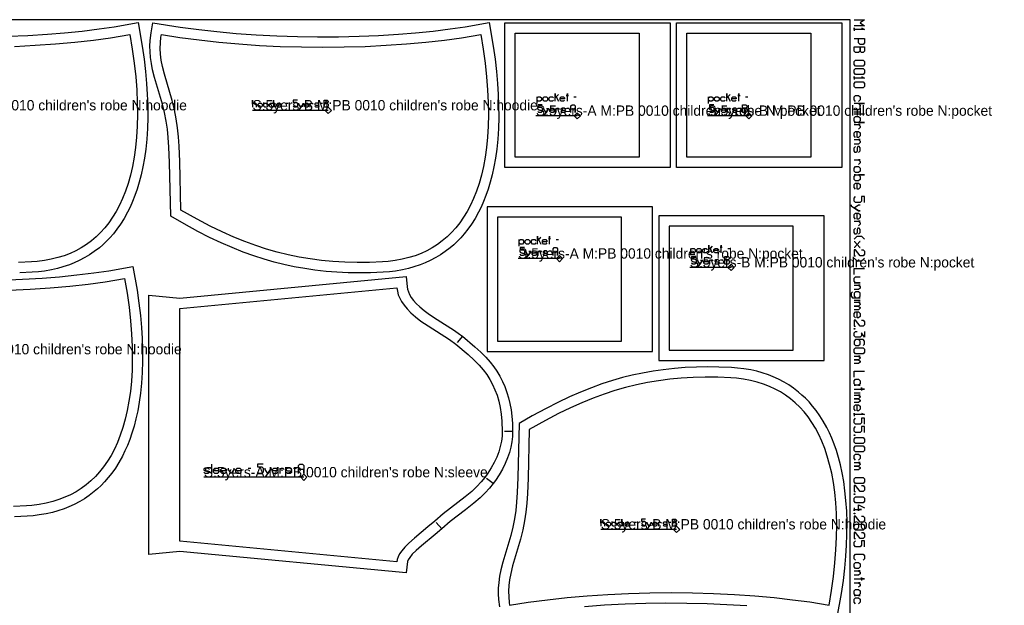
# Model space of a CAD drawing. Extents: x 0 to 2523, y 0 to 1550.
# Tile 6 of 6: x 1571 to 2523, y 983 to 1550. Entities that reach past the tile are written whole.
import ezdxf

# ---------------------------------------------------------------- set-up
doc = ezdxf.new("R2010")
doc.units = 0

msp = doc.modelspace()

# ---------------------------------------------------------------- linework, layer by layer
at = {"layer": '1'}
for p, q in [((1817.828, 1465.222), (1817.828, 1469.213)), ((1828.304, 1469.213), (1830.299, 1469.213)), ((1861.728, 1469.213), (1863.723, 1469.213)), ((2106.907, 1475.4), (2109.041, 1475.4)), ((2272.908, 1475.4), (2275.042, 1475.4)), ((2100.241, 1464.4), (2102.374, 1464.4)), ((2266.242, 1464.4), (2268.375, 1464.4)), ((2377.992, 1460.769), (2383.796, 1460.769)), ((2388.149, 1458.593), (2377.992, 1458.593)), ((2089.701, 1337.153), (2091.835, 1337.153)), ((2083.035, 1326.153), (2085.168, 1326.153)), ((2255.7, 1328.618), (2257.834, 1328.618)), ((2249.034, 1317.618), (2251.167, 1317.618)), ((2377.992, 1278.681), (2383.796, 1278.681)), ((1998.968, 1243.579), (1993.835, 1237.444)), ((2377.992, 1188.87), (2383.796, 1188.87)), ((2047.55, 1151.412), (2039.55, 1151.412)), ((1756.12, 1119.914), (1756.12, 1110.708)), ((1791.63, 1115.969), (1794.26, 1115.969)), ((1835.688, 1115.969), (1838.318, 1115.969)), ((2028.797, 1100.966), (2022.424, 1105.801)), ((1978.937, 1057.339), (1973.56, 1063.261)), ((2154.813, 1059.653), (2154.813, 1063.644)), ((2165.289, 1063.644), (2167.284, 1063.644)), ((2198.713, 1063.644), (2200.708, 1063.644))]:
    msp.add_line(p, q, dxfattribs=at)
for points in [[(14.058, 0), (2374.091, 0), (2374.091, 1550), (14.058, 1550), (14.058, 0)], [(1922.284, 1305.575), (1910.178, 1305.061), (1898.979, 1304.917), (1888.604, 1305.085), (1877.392, 1305.611), (1867.094, 1306.424), (1856.281, 1307.634), (1846.426, 1309.07), (1836.311, 1310.887), (1826.146, 1313.077), (1817.017, 1315.361), (1807.171, 1318.168), (1797.027, 1321.437), (1786.962, 1325.063), (1776.227, 1329.343), (1765.611, 1333.985), (1754.361, 1339.322), (1742.984, 1345.126), (1729.639, 1352.391), (1716.898, 1359.676), (1715.736, 1411.907), (1715.094, 1426.603), (1714.439, 1435.942), (1713.594, 1444.002), (1712.413, 1451.847), (1710.785, 1460.063), (1708.777, 1468.269), (1701.189, 1493.998), (1699.292, 1501.335), (1698.035, 1507.474), (1697.169, 1513.499), (1696.734, 1519.084), (1696.663, 1524.514), (1696.941, 1529.928), (1697.844, 1537.187), (1699.473, 1547.054), (1725.781, 1542.886), (1744.091, 1540.448), (1761.382, 1538.506), (1779.992, 1536.782), (1799.487, 1535.371), (1819.418, 1534.325), (1839.344, 1533.671), (1858.855, 1533.4), (1879.021, 1533.5), (1898.97, 1533.981), (1917.956, 1534.799), (1937.107, 1535.989), (1953.633, 1537.331), (1970.617, 1539.037), (1987.036, 1541.036), (2001.576, 1543.139), (2024.748, 1547.197), (2028.779, 1524.225), (2030.58, 1511.671), (2031.979, 1499.697), (2033.006, 1488.297), (2033.69, 1477.459), (2034.055, 1467.173), (2034.109, 1455.485), (2033.784, 1444.541), (2033.115, 1434.31), (2032.141, 1424.758), (2030.898, 1415.847), (2029.414, 1407.545), (2027.722, 1399.817), (2025.851, 1392.627), (2023.82, 1385.947), (2021.658, 1379.745), (2019.383, 1373.988), (2017.013, 1368.652), (2014.572, 1363.706), (2011.201, 1357.634), (2007.762, 1352.165), (2004.286, 1347.249), (2000.805, 1342.835), (1997.34, 1338.877), (1993.917, 1335.331), (1990.548, 1332.161), (1987.254, 1329.327), (1982.395, 1325.577), (1977.764, 1322.426), (1973.383, 1319.783), (1967.855, 1316.868), (1962.813, 1314.57), (1958.246, 1312.761), (1952.03, 1310.678), (1946.8, 1309.23), (1940.953, 1307.914), (1934.151, 1306.754), (1928.3, 1306.046), (1922.284, 1305.575)], [(2200.109, 1547), (2200.109, 1407), (2040.108, 1407), (2040.108, 1547), (2200.109, 1547)], [(2366.11, 1547), (2366.11, 1407), (2206.109, 1407), (2206.109, 1547), (2366.11, 1547)], [(2377.992, 1523.883), (2388.149, 1523.883), (2388.149, 1519.531), (2386.698, 1518.08), (2385.247, 1518.08), (2383.796, 1519.531), (2383.796, 1523.883), (2383.796, 1519.531), (2382.345, 1518.08), (2379.443, 1518.08), (2377.992, 1519.531), (2377.992, 1523.883)], [(2377.992, 1509.374), (2379.443, 1510.825), (2386.698, 1510.825), (2388.149, 1509.374), (2388.149, 1506.472), (2386.698, 1505.021), (2379.443, 1505.021), (2377.992, 1506.472), (2377.992, 1509.374)], [(2377.992, 1501.394), (2379.443, 1502.845), (2386.698, 1502.845), (2388.149, 1501.394), (2388.149, 1498.492), (2386.698, 1497.042), (2379.443, 1497.042), (2377.992, 1498.492), (2377.992, 1501.394)], [(2377.992, 1488.336), (2379.443, 1489.787), (2386.698, 1489.787), (2388.149, 1488.336), (2388.149, 1485.434), (2386.698, 1483.983), (2379.443, 1483.983), (2377.992, 1485.434), (2377.992, 1488.336)], [(1802.363, 1465.222), (1801.365, 1466.22), (1801.365, 1468.215), (1802.363, 1469.213), (1804.358, 1469.213), (1805.356, 1468.215), (1805.356, 1466.22), (1804.358, 1465.222), (1802.363, 1465.222)], [(1807.85, 1465.222), (1806.853, 1466.22), (1806.853, 1468.215), (1807.85, 1469.213), (1809.846, 1469.213), (1810.843, 1468.215), (1810.843, 1466.22), (1809.846, 1465.222), (1807.85, 1465.222)], [(1813.338, 1465.222), (1812.34, 1466.22), (1812.34, 1468.215), (1813.338, 1469.213), (1815.333, 1469.213), (1816.331, 1468.215), (1816.331, 1472.206), (1816.331, 1465.222), (1816.331, 1466.22), (1815.333, 1465.222), (1813.338, 1465.222)], [(1865.22, 1465.222), (1865.22, 1472.206), (1868.213, 1472.206), (1869.211, 1471.208), (1869.211, 1470.211), (1868.213, 1469.213), (1865.22, 1469.213), (1868.213, 1469.213), (1869.211, 1468.215), (1869.211, 1466.22), (1868.213, 1465.222), (1865.22, 1465.222)], [(2078.108, 1471.133), (2077.041, 1472.2), (2077.041, 1474.333), (2078.108, 1475.4), (2080.241, 1475.4), (2081.308, 1474.333), (2081.308, 1472.2), (2080.241, 1471.133), (2078.108, 1471.133)], [(2244.108, 1471.133), (2243.042, 1472.2), (2243.042, 1474.333), (2244.108, 1475.4), (2246.242, 1475.4), (2247.308, 1474.333), (2247.308, 1472.2), (2246.242, 1471.133), (2244.108, 1471.133)], [(2269.975, 1460.133), (2269.975, 1467.599), (2273.175, 1467.599), (2274.242, 1466.533), (2274.242, 1465.466), (2273.175, 1464.4), (2269.975, 1464.4), (2273.175, 1464.4), (2274.242, 1463.333), (2274.242, 1461.2), (2273.175, 1460.133), (2269.975, 1460.133)], [(2377.992, 1454.965), (2379.443, 1456.416), (2382.345, 1456.416), (2383.796, 1454.965), (2383.796, 1452.064), (2382.345, 1450.613), (2388.149, 1450.613), (2377.992, 1450.613), (2379.443, 1450.613), (2377.992, 1452.064), (2377.992, 1454.965)], [(2377.992, 1406.36), (2379.443, 1407.811), (2382.345, 1407.811), (2383.796, 1406.36), (2383.796, 1403.458), (2382.345, 1402.007), (2379.443, 1402.007), (2377.992, 1403.458), (2377.992, 1406.36)], [(2377.992, 1398.38), (2379.443, 1399.831), (2377.992, 1399.831), (2388.149, 1399.831), (2382.345, 1399.831), (2383.796, 1398.38), (2383.796, 1395.478), (2382.345, 1394.027), (2379.443, 1394.027), (2377.992, 1395.478), (2377.992, 1398.38)], [(2182.903, 1228.753), (2182.903, 1368.753), (2022.902, 1368.753), (2022.902, 1228.753), (2182.903, 1228.753)], [(2348.902, 1220.218), (2348.902, 1360.218), (2188.901, 1360.218), (2188.901, 1220.218), (2348.902, 1220.218)], [(2060.902, 1332.886), (2059.835, 1333.952), (2059.835, 1336.086), (2060.902, 1337.153), (2063.035, 1337.153), (2064.101, 1336.086), (2064.101, 1333.952), (2063.035, 1332.886), (2060.902, 1332.886)], [(2226.9, 1324.351), (2225.834, 1325.418), (2225.834, 1327.551), (2226.9, 1328.618), (2229.034, 1328.618), (2230.1, 1327.551), (2230.1, 1325.418), (2229.034, 1324.351), (2226.9, 1324.351)], [(2252.767, 1313.351), (2252.767, 1320.817), (2255.967, 1320.817), (2257.034, 1319.751), (2257.034, 1318.684), (2255.967, 1317.618), (2252.767, 1317.618), (2255.967, 1317.618), (2257.034, 1316.551), (2257.034, 1314.418), (2255.967, 1313.351), (2252.767, 1313.351)], [(1944.559, 1014.511), (1725.552, 1035.365), (1695.553, 1032.507), (1695.549, 1283.313), (1725.549, 1280.455), (1944.553, 1301.317), (1945.501, 1291.361), (1945.884, 1289.026), (1946.678, 1286.441), (1947.802, 1283.959), (1949.433, 1281.229), (1951.619, 1278.304), (1954.346, 1275.269), (1957.852, 1271.931), (1962.018, 1268.465), (1967.218, 1264.614), (1974.576, 1259.688), (1991.447, 1249.058), (1996.292, 1245.683), (1998.968, 1243.579), (2010.994, 1233.492), (2016.905, 1228.11), (2021.75, 1223.214), (2025.987, 1218.397), (2029.364, 1214.061), (2032.277, 1209.836), (2035.17, 1205.043), (2037.877, 1199.799), (2040.023, 1194.897), (2042.101, 1189.185), (2043.618, 1184.075), (2044.921, 1178.616), (2046.052, 1172.372), (2046.834, 1166.19), (2047.367, 1159.009), (2047.55, 1151.412), (2047.365, 1146.579), (2046.776, 1141.424), (2045.772, 1136.169), (2044.407, 1131.019), (2042.676, 1125.892), (2040.424, 1120.429), (2037.734, 1114.934), (2034.614, 1109.475), (2031.06, 1104.064), (2028.797, 1100.966), (2025.238, 1096.574), (2021.077, 1092.053), (2016.157, 1087.298), (2010.183, 1082.111), (2001.994, 1075.62), (1987.082, 1064.206), (1978.937, 1057.339), (1972.475, 1051.775), (1959.284, 1040.905), (1954.087, 1036.231), (1950.474, 1032.536), (1948.069, 1029.613), (1946.53, 1027.238), (1945.724, 1025.433), (1944.559, 1014.511)], [(2377.992, 1251.113), (2378.718, 1251.113), (2378.718, 1250.533), (2377.992, 1250.533), (2377.992, 1251.113)], [(2377.992, 1230.946), (2379.443, 1232.397), (2386.698, 1232.397), (2388.149, 1230.946), (2388.149, 1228.044), (2386.698, 1226.593), (2379.443, 1226.593), (2377.992, 1228.044), (2377.992, 1230.946)], [(2377.992, 1200.477), (2379.443, 1201.928), (2382.345, 1201.928), (2383.796, 1200.477), (2383.796, 1197.575), (2382.345, 1196.124), (2383.796, 1196.124), (2377.992, 1196.124), (2379.443, 1196.124), (2377.992, 1197.575), (2377.992, 1200.477)], [(2377.992, 1148.244), (2378.718, 1148.244), (2378.718, 1147.664), (2377.992, 1147.664), (2377.992, 1148.244)], [(2377.992, 1144.037), (2379.443, 1145.488), (2386.698, 1145.488), (2388.149, 1144.037), (2388.149, 1141.135), (2386.698, 1139.684), (2379.443, 1139.684), (2377.992, 1141.135), (2377.992, 1144.037)], [(2377.992, 1136.057), (2379.443, 1137.508), (2386.698, 1137.508), (2388.149, 1136.057), (2388.149, 1133.155), (2386.698, 1131.704), (2379.443, 1131.704), (2377.992, 1133.155), (2377.992, 1136.057)], [(2377.992, 1105.588), (2379.443, 1107.039), (2386.698, 1107.039), (2388.149, 1105.588), (2388.149, 1102.686), (2386.698, 1101.235), (2379.443, 1101.235), (2377.992, 1102.686), (2377.992, 1105.588)], [(2377.992, 1091.079), (2378.718, 1091.079), (2378.718, 1090.498), (2377.992, 1090.498), (2377.992, 1091.079)], [(2377.992, 1086.871), (2379.443, 1088.322), (2386.698, 1088.322), (2388.149, 1086.871), (2388.149, 1083.969), (2386.698, 1082.518), (2379.443, 1082.518), (2377.992, 1083.969), (2377.992, 1086.871)], [(2377.992, 1072.362), (2378.718, 1072.362), (2378.718, 1071.782), (2377.992, 1071.782), (2377.992, 1072.362)], [(2139.348, 1059.653), (2138.35, 1060.651), (2138.35, 1062.646), (2139.348, 1063.644), (2141.343, 1063.644), (2142.341, 1062.646), (2142.341, 1060.651), (2141.343, 1059.653), (2139.348, 1059.653)], [(2144.835, 1059.653), (2143.838, 1060.651), (2143.838, 1062.646), (2144.835, 1063.644), (2146.831, 1063.644), (2147.828, 1062.646), (2147.828, 1060.651), (2146.831, 1059.653), (2144.835, 1059.653)], [(2150.323, 1059.653), (2149.325, 1060.651), (2149.325, 1062.646), (2150.323, 1063.644), (2152.318, 1063.644), (2153.316, 1062.646), (2153.316, 1066.637), (2153.316, 1059.653), (2153.316, 1060.651), (2152.318, 1059.653), (2150.323, 1059.653)], [(2202.205, 1059.653), (2202.205, 1066.637), (2205.198, 1066.637), (2206.195, 1065.639), (2206.195, 1064.642), (2205.198, 1063.644), (2202.205, 1063.644), (2205.198, 1063.644), (2206.195, 1062.646), (2206.195, 1060.651), (2205.198, 1059.653), (2202.205, 1059.653)], [(2377.992, 1060.175), (2379.443, 1061.625), (2386.698, 1061.625), (2388.149, 1060.175), (2388.149, 1057.273), (2386.698, 1055.822), (2379.443, 1055.822), (2377.992, 1057.273), (2377.992, 1060.175)], [(2377.992, 1023.177), (2379.443, 1024.627), (2382.345, 1024.627), (2383.796, 1023.177), (2383.796, 1020.275), (2382.345, 1018.824), (2379.443, 1018.824), (2377.992, 1020.275), (2377.992, 1023.177)], [(2377.992, 997.06), (2379.443, 998.511), (2382.345, 998.511), (2383.796, 997.06), (2383.796, 994.158), (2382.345, 992.708), (2383.796, 992.708), (2377.992, 992.708), (2379.443, 992.708), (2377.992, 994.158), (2377.992, 997.06)]]:
    msp.add_lwpolyline(points, close=True, dxfattribs=at)
for points in [[(1559.42, 1533.981), (1578.406, 1534.799), (1597.557, 1535.989), (1614.083, 1537.331), (1631.067, 1539.037), (1647.486, 1541.036), (1662.026, 1543.139), (1685.198, 1547.197), (1689.229, 1524.225), (1691.03, 1511.671), (1692.429, 1499.697), (1693.456, 1488.297), (1694.14, 1477.459), (1694.505, 1467.173), (1694.559, 1455.485), (1694.234, 1444.541), (1693.565, 1434.31), (1692.591, 1424.758), (1691.348, 1415.847), (1689.864, 1407.545), (1688.172, 1399.817), (1686.301, 1392.627), (1684.27, 1385.947), (1682.108, 1379.745), (1679.833, 1373.988), (1677.463, 1368.652), (1675.022, 1363.706), (1671.651, 1357.634), (1668.212, 1352.165), (1664.736, 1347.249), (1661.255, 1342.835), (1657.79, 1338.877), (1654.367, 1335.331), (1650.998, 1332.161), (1647.704, 1329.327), (1642.845, 1325.577), (1638.214, 1322.426), (1633.833, 1319.783), (1628.305, 1316.868), (1623.263, 1314.57), (1618.696, 1312.761), (1612.48, 1310.678), (1607.25, 1309.23), (1601.403, 1307.914), (1594.601, 1306.754), (1588.75, 1306.046), (1582.734, 1305.575), (1582.734, 1305.575), (1570.628, 1305.061)], [(2377.992, 1549.999), (2388.149, 1550), (2383.796, 1547.098), (2388.149, 1544.196), (2377.992, 1544.196)], [(2385.247, 1542.02), (2388.149, 1540.569), (2377.992, 1540.569), (2377.992, 1542.02), (2377.992, 1539.118)], [(2377.992, 1531.863), (2388.149, 1531.863), (2388.149, 1527.51), (2386.698, 1526.06), (2383.796, 1526.06), (2382.345, 1527.51), (2382.345, 1531.863)], [(2385.247, 1494.865), (2388.149, 1493.414), (2377.992, 1493.414), (2377.992, 1494.865), (2377.992, 1491.963)], [(2088.774, 1471.133), (2088.774, 1478.599), (2088.774, 1474.333), (2091.974, 1477.533), (2089.841, 1475.4), (2091.974, 1471.133)], [(2100.508, 1471.133), (2100.508, 1478.599), (2100.508, 1476.466), (2099.441, 1476.466), (2101.574, 1476.466)], [(2254.775, 1471.133), (2254.775, 1478.599), (2254.775, 1474.333), (2257.975, 1477.533), (2255.842, 1475.4), (2257.975, 1471.133)], [(2266.509, 1471.133), (2266.509, 1478.599), (2266.509, 1476.466), (2265.442, 1476.466), (2267.575, 1476.466)], [(2379.443, 1470.925), (2377.992, 1472.376), (2377.992, 1475.278), (2379.443, 1476.729), (2382.345, 1476.729), (2383.796, 1475.278), (2383.796, 1472.376), (2382.345, 1470.925)], [(1799.868, 1465.222), (1799.868, 1468.215), (1798.871, 1469.213), (1796.875, 1469.213), (1795.877, 1468.215), (1795.877, 1472.206), (1795.877, 1465.222)], [(1823.315, 1466.22), (1822.317, 1465.222), (1820.322, 1465.222), (1819.324, 1466.22), (1819.324, 1468.215), (1820.322, 1469.213), (1822.317, 1469.213), (1823.315, 1468.215), (1823.315, 1467.217), (1819.324, 1467.217)], [(1839.279, 1472.206), (1835.288, 1472.206), (1835.288, 1470.211), (1838.281, 1470.211), (1839.279, 1469.213), (1839.279, 1466.22), (1838.281, 1465.222), (1836.285, 1465.222), (1835.288, 1466.22)], [(1840.775, 1463.227), (1841.474, 1463.227), (1844.766, 1468.215), (1844.766, 1469.213), (1844.766, 1468.215), (1842.771, 1465.222), (1840.775, 1468.215), (1840.775, 1469.213)], [(1850.254, 1466.22), (1849.256, 1465.222), (1847.26, 1465.222), (1846.263, 1466.22), (1846.263, 1468.215), (1847.26, 1469.213), (1849.256, 1469.213), (1850.254, 1468.215), (1850.254, 1467.217), (1846.263, 1467.217)], [(1851.75, 1465.222), (1851.75, 1469.213), (1851.75, 1468.215), (1852.748, 1469.213), (1853.746, 1469.213), (1854.743, 1468.215)], [(1860.231, 1468.215), (1859.233, 1469.213), (1857.238, 1469.213), (1856.24, 1468.514), (1856.24, 1467.716), (1857.238, 1467.217), (1859.233, 1467.217), (1860.231, 1466.719), (1860.231, 1465.92), (1859.233, 1465.222), (1857.238, 1465.222), (1856.24, 1466.22)], [(2071.174, 1469), (2071.174, 1475.4), (2071.174, 1474.333), (2072.241, 1475.4), (2074.374, 1475.4), (2075.441, 1474.333), (2075.441, 1472.2), (2074.374, 1471.133), (2072.241, 1471.133), (2071.174, 1472.2)], [(2076.241, 1467.599), (2071.974, 1467.599), (2071.974, 1465.466), (2075.174, 1465.466), (2076.241, 1464.4), (2076.241, 1461.2), (2075.174, 1460.133), (2073.041, 1460.133), (2071.974, 1461.2)], [(2087.174, 1472.2), (2086.108, 1471.133), (2083.974, 1471.133), (2082.907, 1472.2), (2082.907, 1474.333), (2083.974, 1475.4), (2086.108, 1475.4), (2087.174, 1474.333)], [(2097.841, 1472.2), (2096.774, 1471.133), (2094.641, 1471.133), (2093.574, 1472.2), (2093.574, 1474.333), (2094.641, 1475.4), (2096.774, 1475.4), (2097.841, 1474.333), (2097.841, 1473.266), (2093.574, 1473.266)], [(2103.974, 1460.133), (2103.974, 1466.533), (2105.041, 1467.599), (2107.174, 1467.599), (2108.241, 1466.533), (2108.241, 1460.133), (2108.241, 1463.333), (2103.974, 1463.333)], [(2237.175, 1469), (2237.175, 1475.4), (2237.175, 1474.333), (2238.242, 1475.4), (2240.375, 1475.4), (2241.442, 1474.333), (2241.442, 1472.2), (2240.375, 1471.133), (2238.242, 1471.133), (2237.175, 1472.2)], [(2242.242, 1467.599), (2237.975, 1467.599), (2237.975, 1465.466), (2241.175, 1465.466), (2242.242, 1464.4), (2242.242, 1461.2), (2241.175, 1460.133), (2239.042, 1460.133), (2237.975, 1461.2)], [(2253.175, 1472.2), (2252.108, 1471.133), (2249.975, 1471.133), (2248.908, 1472.2), (2248.908, 1474.333), (2249.975, 1475.4), (2252.108, 1475.4), (2253.175, 1474.333)], [(2263.842, 1472.2), (2262.775, 1471.133), (2260.642, 1471.133), (2259.575, 1472.2), (2259.575, 1474.333), (2260.642, 1475.4), (2262.775, 1475.4), (2263.842, 1474.333), (2263.842, 1473.266), (2259.575, 1473.266)], [(2377.992, 1462.945), (2382.345, 1462.945), (2383.796, 1464.396), (2383.796, 1467.298), (2382.345, 1468.749), (2388.149, 1468.749), (2377.992, 1468.749)], [(2077.841, 1458), (2078.588, 1458), (2082.108, 1463.333), (2082.108, 1464.4), (2082.108, 1463.333), (2079.974, 1460.133), (2077.841, 1463.333), (2077.841, 1464.4)], [(2087.974, 1461.2), (2086.908, 1460.133), (2084.774, 1460.133), (2083.708, 1461.2), (2083.708, 1463.333), (2084.774, 1464.4), (2086.908, 1464.4), (2087.974, 1463.333), (2087.974, 1462.266), (2083.708, 1462.266)], [(2089.574, 1460.133), (2089.574, 1464.4), (2089.574, 1463.333), (2090.641, 1464.4), (2091.708, 1464.4), (2092.774, 1463.333)], [(2098.641, 1463.333), (2097.574, 1464.4), (2095.441, 1464.4), (2094.374, 1463.653), (2094.374, 1462.799), (2095.441, 1462.266), (2097.574, 1462.266), (2098.641, 1461.733), (2098.641, 1460.88), (2097.574, 1460.133), (2095.441, 1460.133), (2094.374, 1461.2)], [(2243.842, 1458), (2244.588, 1458), (2248.108, 1463.333), (2248.108, 1464.4), (2248.108, 1463.333), (2245.975, 1460.133), (2243.842, 1463.333), (2243.842, 1464.4)], [(2253.975, 1461.2), (2252.908, 1460.133), (2250.775, 1460.133), (2249.708, 1461.2), (2249.708, 1463.333), (2250.775, 1464.4), (2252.908, 1464.4), (2253.975, 1463.333), (2253.975, 1462.266), (2249.708, 1462.266)], [(2255.575, 1460.133), (2255.575, 1464.4), (2255.575, 1463.333), (2256.642, 1464.4), (2257.708, 1464.4), (2258.775, 1463.333)], [(2264.642, 1463.333), (2263.575, 1464.4), (2261.442, 1464.4), (2260.375, 1463.653), (2260.375, 1462.799), (2261.442, 1462.266), (2263.575, 1462.266), (2264.642, 1461.733), (2264.642, 1460.88), (2263.575, 1460.133), (2261.442, 1460.133), (2260.375, 1461.2)], [(2377.992, 1448.436), (2383.796, 1448.436), (2382.345, 1448.436), (2383.796, 1446.985), (2383.796, 1445.534), (2382.345, 1444.084)], [(2379.443, 1436.104), (2377.992, 1437.554), (2377.992, 1440.456), (2379.443, 1441.907), (2382.345, 1441.907), (2383.796, 1440.456), (2383.796, 1437.554), (2382.345, 1436.104), (2380.894, 1436.104), (2380.894, 1441.907)], [(2377.992, 1433.927), (2383.796, 1433.927), (2382.345, 1433.927), (2383.796, 1432.476), (2383.796, 1431.025), (2382.345, 1429.575), (2377.992, 1429.575)], [(2382.345, 1421.595), (2383.796, 1423.045), (2383.796, 1425.947), (2382.78, 1427.398), (2381.62, 1427.398), (2380.894, 1425.947), (2380.894, 1423.045), (2380.169, 1421.595), (2379.008, 1421.595), (2377.992, 1423.045), (2377.992, 1425.947), (2379.443, 1427.398)], [(2377.992, 1414.34), (2383.796, 1414.34), (2382.345, 1414.34), (2383.796, 1412.889), (2383.796, 1411.438), (2382.345, 1409.987)], [(2379.443, 1386.047), (2377.992, 1387.498), (2377.992, 1390.4), (2379.443, 1391.851), (2382.345, 1391.851), (2383.796, 1390.4), (2383.796, 1387.498), (2382.345, 1386.047), (2380.894, 1386.047), (2380.894, 1391.851)], [(2388.149, 1372.989), (2388.149, 1378.793), (2385.247, 1378.793), (2385.247, 1374.44), (2383.796, 1372.989), (2379.443, 1372.989), (2377.992, 1374.44), (2377.992, 1377.342), (2379.443, 1378.793)], [(2375.091, 1370.813), (2375.091, 1369.797), (2382.345, 1365.009), (2383.796, 1365.009), (2382.345, 1365.009), (2377.992, 1367.911), (2382.345, 1370.813), (2383.796, 1370.813)], [(2379.443, 1357.029), (2377.992, 1358.48), (2377.992, 1361.382), (2379.443, 1362.833), (2382.345, 1362.833), (2383.796, 1361.382), (2383.796, 1358.48), (2382.345, 1357.029), (2380.894, 1357.029), (2380.894, 1362.833)], [(2377.992, 1354.853), (2383.796, 1354.853), (2382.345, 1354.853), (2383.796, 1353.402), (2383.796, 1351.951), (2382.345, 1350.5)], [(2382.345, 1342.52), (2383.796, 1343.971), (2383.796, 1346.873), (2382.78, 1348.324), (2381.62, 1348.324), (2380.894, 1346.873), (2380.894, 1343.971), (2380.169, 1342.52), (2379.008, 1342.52), (2377.992, 1343.971), (2377.992, 1346.873), (2379.443, 1348.324)], [(2053.968, 1330.752), (2053.968, 1337.153), (2053.968, 1336.086), (2055.035, 1337.153), (2057.168, 1337.153), (2058.235, 1336.086), (2058.235, 1333.952), (2057.168, 1332.886), (2055.035, 1332.886), (2053.968, 1333.952)], [(2069.968, 1333.952), (2068.902, 1332.886), (2066.768, 1332.886), (2065.701, 1333.952), (2065.701, 1336.086), (2066.768, 1337.153), (2068.902, 1337.153), (2069.968, 1336.086)], [(2071.568, 1332.886), (2071.568, 1340.352), (2071.568, 1336.086), (2074.768, 1339.286), (2072.635, 1337.153), (2074.768, 1332.886)], [(2080.635, 1333.952), (2079.568, 1332.886), (2077.435, 1332.886), (2076.368, 1333.952), (2076.368, 1336.086), (2077.435, 1337.153), (2079.568, 1337.153), (2080.635, 1336.086), (2080.635, 1335.019), (2076.368, 1335.019)], [(2083.302, 1332.886), (2083.302, 1340.352), (2083.302, 1338.219), (2082.235, 1338.219), (2084.368, 1338.219)], [(2377.992, 1337.442), (2380.894, 1340.344), (2385.247, 1340.344), (2388.149, 1337.442)], [(2377.992, 1335.266), (2378.428, 1335.266), (2383.361, 1329.462), (2383.796, 1329.462), (2383.361, 1329.462), (2380.894, 1332.364), (2383.361, 1335.266), (2383.796, 1335.266), (2383.361, 1335.266), (2378.428, 1329.462), (2377.992, 1329.462)], [(2059.035, 1329.352), (2054.768, 1329.352), (2054.768, 1327.219), (2057.968, 1327.219), (2059.035, 1326.153), (2059.035, 1322.952), (2057.968, 1321.886), (2055.835, 1321.886), (2054.768, 1322.952)], [(2060.635, 1319.752), (2061.382, 1319.752), (2064.902, 1325.086), (2064.902, 1326.153), (2064.902, 1325.086), (2062.768, 1321.886), (2060.635, 1325.086), (2060.635, 1326.153)], [(2070.768, 1322.952), (2069.702, 1321.886), (2067.568, 1321.886), (2066.501, 1322.952), (2066.501, 1325.086), (2067.568, 1326.153), (2069.702, 1326.153), (2070.768, 1325.086), (2070.768, 1324.019), (2066.501, 1324.019)], [(2072.368, 1321.886), (2072.368, 1326.153), (2072.368, 1325.086), (2073.435, 1326.153), (2074.501, 1326.153), (2075.568, 1325.086)], [(2081.435, 1325.086), (2080.368, 1326.153), (2078.235, 1326.153), (2077.168, 1325.406), (2077.168, 1324.552), (2078.235, 1324.019), (2080.368, 1324.019), (2081.435, 1323.486), (2081.435, 1322.633), (2080.368, 1321.886), (2078.235, 1321.886), (2077.168, 1322.952)], [(2086.768, 1321.886), (2086.768, 1328.286), (2087.835, 1329.352), (2089.968, 1329.352), (2091.035, 1328.286), (2091.035, 1321.886), (2091.035, 1325.086), (2086.768, 1325.086)], [(2219.967, 1322.218), (2219.967, 1328.618), (2219.967, 1327.551), (2221.034, 1328.618), (2223.167, 1328.618), (2224.234, 1327.551), (2224.234, 1325.418), (2223.167, 1324.351), (2221.034, 1324.351), (2219.967, 1325.418)], [(2235.967, 1325.418), (2234.9, 1324.351), (2232.767, 1324.351), (2231.7, 1325.418), (2231.7, 1327.551), (2232.767, 1328.618), (2234.9, 1328.618), (2235.967, 1327.551)], [(2237.567, 1324.351), (2237.567, 1331.817), (2237.567, 1327.551), (2240.767, 1330.751), (2238.634, 1328.618), (2240.767, 1324.351)], [(2246.634, 1325.418), (2245.567, 1324.351), (2243.434, 1324.351), (2242.367, 1325.418), (2242.367, 1327.551), (2243.434, 1328.618), (2245.567, 1328.618), (2246.634, 1327.551), (2246.634, 1326.484), (2242.367, 1326.484)], [(2249.3, 1324.351), (2249.3, 1331.817), (2249.3, 1329.684), (2248.234, 1329.684), (2250.367, 1329.684)], [(2385.247, 1327.286), (2386.698, 1327.286), (2388.149, 1325.835), (2388.149, 1322.933), (2386.698, 1321.482), (2383.796, 1321.482), (2379.443, 1327.286), (2377.992, 1327.286), (2377.992, 1321.482), (2379.443, 1321.482)], [(2225.034, 1320.817), (2220.767, 1320.817), (2220.767, 1318.684), (2223.967, 1318.684), (2225.034, 1317.618), (2225.034, 1314.418), (2223.967, 1313.351), (2221.834, 1313.351), (2220.767, 1314.418)], [(2226.634, 1311.218), (2227.38, 1311.218), (2230.9, 1316.551), (2230.9, 1317.618), (2230.9, 1316.551), (2228.767, 1313.351), (2226.634, 1316.551), (2226.634, 1317.618)], [(2236.767, 1314.418), (2235.701, 1313.351), (2233.567, 1313.351), (2232.5, 1314.418), (2232.5, 1316.551), (2233.567, 1317.618), (2235.701, 1317.618), (2236.767, 1316.551), (2236.767, 1315.484), (2232.5, 1315.484)], [(2238.367, 1313.351), (2238.367, 1317.618), (2238.367, 1316.551), (2239.434, 1317.618), (2240.5, 1317.618), (2241.567, 1316.551)], [(2247.434, 1316.551), (2246.367, 1317.618), (2244.234, 1317.618), (2243.167, 1316.871), (2243.167, 1316.018), (2244.234, 1315.484), (2246.367, 1315.484), (2247.434, 1314.951), (2247.434, 1314.098), (2246.367, 1313.351), (2244.234, 1313.351), (2243.167, 1314.418)], [(2388.149, 1319.306), (2385.247, 1316.404), (2380.894, 1316.404), (2377.992, 1319.306)], [(1554.413, 1297.874), (1573.399, 1298.692), (1592.55, 1299.882), (1609.076, 1301.224), (1626.06, 1302.93), (1642.479, 1304.929), (1657.019, 1307.032), (1680.191, 1311.09), (1684.222, 1288.118), (1686.023, 1275.564), (1687.422, 1263.59), (1688.449, 1252.19), (1689.133, 1241.352), (1689.498, 1231.066), (1689.552, 1219.378), (1689.227, 1208.434), (1688.558, 1198.203), (1687.584, 1188.651), (1686.341, 1179.74), (1684.857, 1171.438), (1683.165, 1163.71), (1681.294, 1156.52), (1679.263, 1149.84), (1677.101, 1143.638), (1674.826, 1137.881), (1672.456, 1132.545), (1670.015, 1127.599), (1666.644, 1121.527), (1663.205, 1116.058), (1659.729, 1111.142), (1656.248, 1106.728), (1652.783, 1102.77), (1649.36, 1099.224), (1645.991, 1096.054), (1642.697, 1093.22), (1637.838, 1089.47), (1633.207, 1086.319), (1628.826, 1083.676), (1623.298, 1080.761), (1618.256, 1078.463), (1613.689, 1076.654), (1607.473, 1074.571), (1602.243, 1073.123), (1596.396, 1071.807), (1589.594, 1070.647), (1583.743, 1069.939), (1577.727, 1069.468), (1577.727, 1069.468), (1565.621, 1068.954)], [(2377.992, 1303.346), (2377.992, 1309.15), (2388.149, 1309.15)], [(2377.992, 1295.366), (2383.796, 1295.366), (2379.443, 1295.366), (2377.992, 1296.817), (2377.992, 1299.719), (2379.443, 1301.17), (2383.796, 1301.17)], [(2376.541, 1286.661), (2375.091, 1285.21), (2375.091, 1282.308), (2376.541, 1280.857), (2383.796, 1280.857), (2382.345, 1280.857), (2383.796, 1282.308), (2383.796, 1285.21), (2382.345, 1286.661), (2379.443, 1286.661), (2377.992, 1285.21), (2377.992, 1282.308), (2379.443, 1280.857)], [(2377.992, 1293.19), (2383.796, 1293.19), (2382.345, 1293.19), (2383.796, 1291.739), (2383.796, 1290.288), (2382.345, 1288.837), (2377.992, 1288.837)], [(2377.992, 1276.504), (2383.796, 1276.504), (2382.345, 1276.504), (2383.796, 1275.053), (2383.796, 1274.328), (2382.345, 1272.877), (2377.992, 1272.877), (2382.345, 1272.877), (2383.796, 1271.426), (2383.796, 1270.701), (2382.345, 1269.25), (2377.992, 1269.25)], [(2379.443, 1261.27), (2377.992, 1262.721), (2377.992, 1265.622), (2379.443, 1267.073), (2382.345, 1267.073), (2383.796, 1265.622), (2383.796, 1262.721), (2382.345, 1261.27), (2380.894, 1261.27), (2380.894, 1267.073)], [(2385.247, 1259.093), (2386.698, 1259.093), (2388.149, 1257.642), (2388.149, 1254.741), (2386.698, 1253.29), (2383.796, 1253.29), (2379.443, 1259.093), (2377.992, 1259.093), (2377.992, 1253.29), (2379.443, 1253.29)], [(2388.149, 1248.357), (2388.149, 1242.553), (2385.247, 1246.906), (2385.247, 1244.004), (2383.796, 1242.553), (2379.443, 1242.553), (2377.992, 1244.004), (2377.992, 1246.906), (2379.443, 1248.357), (2380.894, 1248.357)], [(2386.698, 1234.573), (2388.149, 1236.024), (2388.149, 1238.926), (2386.698, 1240.377), (2379.443, 1240.377), (2377.992, 1238.926), (2377.992, 1236.024), (2379.443, 1234.573), (2382.345, 1234.573), (2383.796, 1236.024), (2383.796, 1238.926), (2382.345, 1240.377)], [(2377.992, 1224.417), (2383.796, 1224.417), (2382.345, 1224.417), (2383.796, 1222.966), (2383.796, 1222.24), (2382.345, 1220.79), (2377.992, 1220.79), (2382.345, 1220.79), (2383.796, 1219.339), (2383.796, 1218.613), (2382.345, 1217.162), (2377.992, 1217.162)], [(2361.733, 971.688), (2365.764, 994.66), (2367.565, 1007.214), (2368.964, 1019.188), (2369.991, 1030.588), (2370.675, 1041.426), (2371.04, 1051.712), (2371.094, 1063.4), (2370.769, 1074.344), (2370.1, 1084.575), (2369.126, 1094.127), (2367.883, 1103.038), (2366.399, 1111.34), (2364.707, 1119.068), (2362.836, 1126.258), (2360.805, 1132.938), (2358.643, 1139.14), (2356.368, 1144.897), (2353.998, 1150.233), (2351.557, 1155.179), (2348.186, 1161.251), (2344.747, 1166.72), (2341.271, 1171.636), (2337.79, 1176.05), (2334.325, 1180.008), (2330.902, 1183.554), (2327.533, 1186.724), (2324.239, 1189.558), (2319.38, 1193.308), (2314.749, 1196.459), (2310.368, 1199.102), (2304.84, 1202.017), (2299.798, 1204.315), (2295.231, 1206.124), (2289.015, 1208.207), (2283.785, 1209.655), (2277.938, 1210.971), (2271.136, 1212.131), (2265.285, 1212.839), (2259.269, 1213.31), (2259.269, 1213.31), (2247.163, 1213.824), (2235.964, 1213.968), (2225.589, 1213.8), (2214.377, 1213.274), (2204.079, 1212.461), (2193.266, 1211.251), (2183.411, 1209.815), (2173.296, 1207.998), (2163.131, 1205.808), (2154.002, 1203.524), (2144.156, 1200.717), (2134.012, 1197.448), (2123.947, 1193.822), (2113.212, 1189.542), (2102.596, 1184.9), (2091.346, 1179.563), (2079.969, 1173.759), (2066.624, 1166.494), (2053.883, 1159.209), (2052.721, 1106.978), (2052.079, 1092.282), (2051.424, 1082.943), (2050.579, 1074.883), (2049.398, 1067.038), (2047.77, 1058.822), (2045.762, 1050.616), (2038.174, 1024.887), (2036.277, 1017.55), (2035.02, 1011.411), (2034.154, 1005.386), (2033.719, 999.801), (2033.648, 994.371), (2033.926, 988.957), (2034.829, 981.698)], [(2377.992, 1204.104), (2377.992, 1209.908), (2388.149, 1209.908)], [(2377.992, 1192.497), (2388.149, 1192.497), (2385.247, 1192.497), (2385.247, 1193.948), (2385.247, 1191.046)], [(2377.992, 1186.693), (2383.796, 1186.693), (2382.345, 1186.693), (2383.796, 1185.242), (2383.796, 1184.517), (2382.345, 1183.066), (2377.992, 1183.066), (2382.345, 1183.066), (2383.796, 1181.615), (2383.796, 1180.89), (2382.345, 1179.439), (2377.992, 1179.439)], [(2379.443, 1171.459), (2377.992, 1172.91), (2377.992, 1175.812), (2379.443, 1177.262), (2382.345, 1177.262), (2383.796, 1175.812), (2383.796, 1172.91), (2382.345, 1171.459), (2380.894, 1171.459), (2380.894, 1177.262)], [(2385.247, 1169.282), (2388.149, 1167.832), (2377.992, 1167.832), (2377.992, 1169.282), (2377.992, 1166.381)], [(2388.149, 1158.401), (2388.149, 1164.204), (2385.247, 1164.204), (2385.247, 1159.852), (2383.796, 1158.401), (2379.443, 1158.401), (2377.992, 1159.852), (2377.992, 1162.753), (2379.443, 1164.204)], [(2388.149, 1150.421), (2388.149, 1156.224), (2385.247, 1156.224), (2385.247, 1151.872), (2383.796, 1150.421), (2379.443, 1150.421), (2377.992, 1151.872), (2377.992, 1154.773), (2379.443, 1156.224)], [(2379.443, 1123.724), (2377.992, 1125.175), (2377.992, 1128.077), (2379.443, 1129.528), (2382.345, 1129.528), (2383.796, 1128.077), (2383.796, 1125.175), (2382.345, 1123.724)], [(1754.147, 1114.653), (1752.832, 1115.969), (1750.202, 1115.969), (1748.886, 1115.048), (1748.886, 1113.996), (1750.202, 1113.338), (1752.832, 1113.338), (1754.147, 1112.681), (1754.147, 1111.628), (1752.832, 1110.708), (1750.202, 1110.708), (1748.886, 1112.023)], [(1763.353, 1112.023), (1762.038, 1110.708), (1759.408, 1110.708), (1758.093, 1112.023), (1758.093, 1114.653), (1759.408, 1115.969), (1762.038, 1115.969), (1763.353, 1114.653), (1763.353, 1113.338), (1758.093, 1113.338)], [(1770.587, 1112.023), (1769.272, 1110.708), (1766.641, 1110.708), (1765.326, 1112.023), (1765.326, 1114.653), (1766.641, 1115.969), (1769.272, 1115.969), (1770.587, 1114.653), (1770.587, 1113.338), (1765.326, 1113.338)], [(1777.82, 1115.969), (1777.82, 1114.653), (1775.19, 1110.708), (1772.56, 1114.653), (1772.56, 1115.969)], [(1785.054, 1112.023), (1783.739, 1110.708), (1781.108, 1110.708), (1779.793, 1112.023), (1779.793, 1114.653), (1781.108, 1115.969), (1783.739, 1115.969), (1785.054, 1114.653), (1785.054, 1113.338), (1779.793, 1113.338)], [(1806.096, 1119.914), (1800.836, 1119.914), (1800.836, 1117.284), (1804.781, 1117.284), (1806.096, 1115.969), (1806.096, 1112.023), (1804.781, 1110.708), (1802.151, 1110.708), (1800.836, 1112.023)], [(1808.069, 1108.077), (1808.99, 1108.077), (1813.33, 1114.653), (1813.33, 1115.969), (1813.33, 1114.653), (1810.699, 1110.708), (1808.069, 1114.653), (1808.069, 1115.969)], [(1820.563, 1112.023), (1819.248, 1110.708), (1816.618, 1110.708), (1815.303, 1112.023), (1815.303, 1114.653), (1816.618, 1115.969), (1819.248, 1115.969), (1820.563, 1114.653), (1820.563, 1113.338), (1815.303, 1113.338)], [(1822.536, 1110.708), (1822.536, 1115.969), (1822.536, 1114.653), (1823.851, 1115.969), (1825.166, 1115.969), (1826.482, 1114.653)], [(1833.715, 1114.653), (1832.4, 1115.969), (1829.769, 1115.969), (1828.454, 1115.048), (1828.454, 1113.996), (1829.769, 1113.338), (1832.4, 1113.338), (1833.715, 1112.681), (1833.715, 1111.628), (1832.4, 1110.708), (1829.769, 1110.708), (1828.454, 1112.023)], [(1840.291, 1110.708), (1840.291, 1118.599), (1841.606, 1119.914), (1844.236, 1119.914), (1845.551, 1118.599), (1845.551, 1110.708), (1845.551, 1114.653), (1840.291, 1114.653)], [(2377.992, 1121.548), (2383.796, 1121.548), (2382.345, 1121.548), (2383.796, 1120.097), (2383.796, 1119.371), (2382.345, 1117.92), (2377.992, 1117.92), (2382.345, 1117.92), (2383.796, 1116.47), (2383.796, 1115.744), (2382.345, 1114.293), (2377.992, 1114.293)], [(2385.247, 1099.059), (2386.698, 1099.059), (2388.149, 1097.608), (2388.149, 1094.706), (2386.698, 1093.255), (2383.796, 1093.255), (2379.443, 1099.059), (2377.992, 1099.059), (2377.992, 1093.255), (2379.443, 1093.255)], [(2377.992, 1077.44), (2377.992, 1074.538), (2377.992, 1075.989), (2385.247, 1075.989), (2382.345, 1075.989), (2382.345, 1074.538), (2382.345, 1080.342), (2388.149, 1077.44)], [(2385.247, 1069.605), (2386.698, 1069.605), (2388.149, 1068.155), (2388.149, 1065.253), (2386.698, 1063.802), (2383.796, 1063.802), (2379.443, 1069.605), (2377.992, 1069.605), (2377.992, 1063.802), (2379.443, 1063.802)], [(2136.853, 1059.653), (2136.853, 1062.646), (2135.856, 1063.644), (2133.86, 1063.644), (2132.862, 1062.646), (2132.862, 1066.637), (2132.862, 1059.653)], [(2160.3, 1060.651), (2159.302, 1059.653), (2157.307, 1059.653), (2156.309, 1060.651), (2156.309, 1062.646), (2157.307, 1063.644), (2159.302, 1063.644), (2160.3, 1062.646), (2160.3, 1061.648), (2156.309, 1061.648)], [(2176.264, 1066.637), (2172.273, 1066.637), (2172.273, 1064.642), (2175.266, 1064.642), (2176.264, 1063.644), (2176.264, 1060.651), (2175.266, 1059.653), (2173.27, 1059.653), (2172.273, 1060.651)], [(2177.76, 1057.657), (2178.459, 1057.657), (2181.751, 1062.646), (2181.751, 1063.644), (2181.751, 1062.646), (2179.756, 1059.653), (2177.76, 1062.646), (2177.76, 1063.644)], [(2187.239, 1060.651), (2186.241, 1059.653), (2184.245, 1059.653), (2183.248, 1060.651), (2183.248, 1062.646), (2184.245, 1063.644), (2186.241, 1063.644), (2187.239, 1062.646), (2187.239, 1061.648), (2183.248, 1061.648)], [(2188.735, 1059.653), (2188.735, 1063.644), (2188.735, 1062.646), (2189.733, 1063.644), (2190.731, 1063.644), (2191.728, 1062.646)], [(2197.216, 1062.646), (2196.218, 1063.644), (2194.223, 1063.644), (2193.225, 1062.945), (2193.225, 1062.147), (2194.223, 1061.648), (2196.218, 1061.648), (2197.216, 1061.15), (2197.216, 1060.351), (2196.218, 1059.653), (2194.223, 1059.653), (2193.225, 1060.651)], [(2385.247, 1053.645), (2386.698, 1053.645), (2388.149, 1052.195), (2388.149, 1049.293), (2386.698, 1047.842), (2383.796, 1047.842), (2379.443, 1053.645), (2377.992, 1053.645), (2377.992, 1047.842), (2379.443, 1047.842)], [(2388.149, 1039.862), (2388.149, 1045.666), (2385.247, 1045.666), (2385.247, 1041.313), (2383.796, 1039.862), (2379.443, 1039.862), (2377.992, 1041.313), (2377.992, 1044.215), (2379.443, 1045.666)], [(2379.443, 1026.804), (2377.992, 1028.255), (2377.992, 1031.156), (2379.443, 1032.607), (2386.698, 1032.607), (2388.149, 1031.156), (2388.149, 1028.255), (2386.698, 1026.804)], [(2377.992, 1016.647), (2383.796, 1016.647), (2382.345, 1016.647), (2383.796, 1015.197), (2383.796, 1013.746), (2382.345, 1012.295), (2377.992, 1012.295)], [(2377.992, 1008.667), (2388.149, 1008.667), (2385.247, 1008.667), (2385.247, 1010.118), (2385.247, 1007.217)], [(2377.992, 1005.04), (2383.796, 1005.04), (2382.345, 1005.04), (2383.796, 1003.589), (2383.796, 1002.138), (2382.345, 1000.688)], [(2116.977, 982.103), (2136.472, 983.514), (2156.403, 984.56), (2176.329, 985.214), (2195.84, 985.485), (2216.006, 985.385), (2235.955, 984.904), (2254.941, 984.086), (2274.092, 982.896)], [(2379.443, 984.728), (2377.992, 986.178), (2377.992, 989.08), (2379.443, 990.531), (2382.345, 990.531), (2383.796, 989.08), (2383.796, 986.178), (2382.345, 984.728)]]:
    msp.add_lwpolyline(points, dxfattribs=at)
at = {"layer": '3'}
for p, q in [((1869.211, 1462.227), (1795.878, 1462.227)), ((2110.108, 1457), (2070.108, 1457)), ((2276.109, 1457), (2236.109, 1457)), ((2092.902, 1318.753), (2052.902, 1318.753)), ((2258.901, 1310.218), (2218.901, 1310.218)), ((1845.552, 1107.078), (1748.887, 1107.078)), ((2206.196, 1056.658), (2132.863, 1056.658))]:
    msp.add_line(p, q, dxfattribs=at)
for points in [[(1565.502, 1524.196), (1585.666, 1525.187), (1605.281, 1526.547), (1624.147, 1528.248), (1641.955, 1530.244), (1658.509, 1532.487), (1677.161, 1535.56), (1679.532, 1521.507), (1681.436, 1507.849), (1682.877, 1494.66), (1683.872, 1481.963), (1684.435, 1469.766), (1684.583, 1458.085), (1684.33, 1446.932), (1683.698, 1436.362), (1682.708, 1426.323), (1681.375, 1416.814), (1679.721, 1407.838), (1677.763, 1399.379), (1675.519, 1391.425), (1673.009, 1383.972), (1670.243, 1376.991), (1667.242, 1370.472), (1664.005, 1364.38), (1660.546, 1358.706), (1656.872, 1353.431), (1652.972, 1348.522), (1648.854, 1343.976), (1644.535, 1339.797), (1639.984, 1335.946), (1635.203, 1332.425), (1630.196, 1329.235), (1624.942, 1326.362), (1619.424, 1323.804), (1613.645, 1321.572), (1607.579, 1319.664), (1601.218, 1318.09), (1594.532, 1316.853), (1587.509, 1315.972), (1582.162, 1315.56), (1582.162, 1315.56), (1569.605, 1315.038)], [(1560.495, 1288.089), (1580.659, 1289.08), (1600.274, 1290.44), (1619.14, 1292.141), (1636.948, 1294.137), (1653.502, 1296.38), (1672.154, 1299.453), (1674.525, 1285.4), (1676.429, 1271.742), (1677.87, 1258.553), (1678.865, 1245.856), (1679.428, 1233.659), (1679.576, 1221.978), (1679.323, 1210.825), (1678.691, 1200.255), (1677.701, 1190.216), (1676.368, 1180.707), (1674.714, 1171.731), (1672.756, 1163.272), (1670.512, 1155.318), (1668.002, 1147.865), (1665.236, 1140.884), (1662.235, 1134.365), (1658.998, 1128.273), (1655.539, 1122.599), (1651.865, 1117.324), (1647.965, 1112.415), (1643.847, 1107.869), (1639.528, 1103.69), (1634.977, 1099.839), (1630.196, 1096.318), (1625.189, 1093.128), (1619.935, 1090.255), (1614.417, 1087.697), (1608.638, 1085.465), (1602.572, 1083.557), (1596.211, 1081.983), (1589.525, 1080.746), (1582.502, 1079.865), (1577.155, 1079.453), (1577.155, 1079.453), (1564.598, 1078.931)]]:
    msp.add_lwpolyline(points, dxfattribs=at)
for points in [[(1921.712, 1315.56), (1909.155, 1315.038), (1897, 1314.926), (1885.233, 1315.213), (1873.764, 1315.887), (1862.59, 1316.943), (1851.651, 1318.375), (1840.932, 1320.182), (1830.363, 1322.368), (1819.892, 1324.943), (1809.464, 1327.923), (1798.999, 1331.334), (1788.432, 1335.208), (1777.675, 1339.589), (1766.586, 1344.548), (1754.954, 1350.202), (1742.408, 1356.77), (1726.712, 1365.56), (1725.714, 1412.777), (1725.055, 1427.563), (1724.406, 1436.767), (1723.486, 1445.476), (1722.184, 1454.017), (1720.467, 1462.592), (1718.225, 1471.647), (1710.622, 1497.396), (1708.768, 1504.762), (1707.598, 1510.925), (1706.915, 1516.589), (1706.652, 1522.04), (1706.79, 1527.49), (1707.339, 1533.07), (1707.712, 1535.56), (1725.712, 1532.793), (1744.258, 1530.354), (1763.309, 1528.259), (1782.775, 1526.526), (1802.638, 1525.162), (1822.822, 1524.178), (1843.254, 1523.585), (1863.87, 1523.389), (1884.51, 1523.592), (1905.052, 1524.196), (1925.216, 1525.187), (1944.831, 1526.547), (1963.697, 1528.248), (1981.505, 1530.244), (1998.059, 1532.487), (2016.711, 1535.56), (2019.082, 1521.507), (2020.986, 1507.849), (2022.427, 1494.66), (2023.422, 1481.963), (2023.985, 1469.766), (2024.133, 1458.085), (2023.88, 1446.932), (2023.248, 1436.362), (2022.258, 1426.323), (2020.925, 1416.814), (2019.271, 1407.838), (2017.313, 1399.379), (2015.069, 1391.425), (2012.559, 1383.972), (2009.793, 1376.991), (2006.792, 1370.472), (2003.555, 1364.38), (2000.096, 1358.706), (1996.422, 1353.431), (1992.522, 1348.522), (1988.404, 1343.976), (1984.085, 1339.797), (1979.534, 1335.946), (1974.753, 1332.425), (1969.746, 1329.235), (1964.492, 1326.362), (1958.974, 1323.804), (1953.195, 1321.572), (1947.129, 1319.664), (1940.768, 1318.09), (1934.082, 1316.853), (1927.059, 1315.972), (1921.712, 1315.56)], [(2170.109, 1537), (2170.109, 1417), (2050.108, 1417), (2050.108, 1537), (2170.109, 1537)], [(2336.11, 1537), (2336.11, 1417), (2216.109, 1417), (2216.109, 1537), (2336.11, 1537)], [(1872.211, 1462.227), (1869.211, 1459.227), (1866.211, 1462.227), (1869.211, 1465.227), (1872.211, 1462.227)], [(2113.108, 1457), (2110.108, 1454), (2107.108, 1457), (2110.108, 1460), (2113.108, 1457)], [(2279.109, 1457), (2276.109, 1454), (2273.109, 1457), (2276.109, 1460), (2279.109, 1457)], [(2152.903, 1238.753), (2152.903, 1358.753), (2032.902, 1358.753), (2032.902, 1238.753), (2152.903, 1238.753)], [(2318.902, 1230.218), (2318.902, 1350.218), (2198.901, 1350.218), (2198.901, 1230.218), (2318.902, 1230.218)], [(2095.902, 1318.753), (2092.902, 1321.753), (2089.902, 1318.753), (2092.902, 1315.753), (2095.902, 1318.753)], [(2261.901, 1310.218), (2258.901, 1313.218), (2255.901, 1310.218), (2258.901, 1307.218), (2261.901, 1310.218)], [(2037.55, 1151.412), (2037.347, 1146.752), (2036.727, 1141.924), (2035.675, 1136.95), (2034.178, 1131.85), (2032.223, 1126.644), (2029.81, 1121.389), (2026.956, 1116.145), (2023.687, 1110.985), (2020.831, 1107.01), (2017.258, 1102.638), (2013.062, 1098.167), (2008.053, 1093.454), (2001.738, 1088.126), (1980.274, 1071.569), (1972.215, 1064.743), (1965.675, 1059.128), (1952.58, 1048.328), (1947.047, 1043.337), (1943.13, 1039.328), (1940.274, 1035.89), (1938.216, 1032.844), (1936.81, 1030.106), (1935.944, 1027.604), (1935.553, 1025.415), (1725.552, 1045.41), (1725.55, 1270.411), (1935.547, 1290.413), (1936.062, 1287.121), (1936.988, 1283.828), (1938.353, 1280.501), (1940.186, 1277.129), (1942.537, 1273.679), (1945.469, 1270.124), (1949.077, 1266.417), (1953.481, 1262.506), (1958.875, 1258.297), (1965.707, 1253.535), (1986.468, 1240.36), (1992.552, 1235.908), (2004.618, 1225.787), (2010.435, 1220.458), (2015.099, 1215.678), (2019.06, 1211.067), (2022.502, 1206.46), (2025.527, 1201.75), (2028.176, 1196.884), (2030.487, 1191.798), (2032.476, 1186.439), (2034.15, 1180.766), (2035.507, 1174.714), (2036.533, 1168.252), (2037.214, 1161.316), (2037.55, 1151.412)], [(2258.697, 1203.325), (2246.14, 1203.847), (2233.985, 1203.959), (2222.218, 1203.672), (2210.749, 1202.998), (2199.575, 1201.942), (2188.636, 1200.51), (2177.917, 1198.703), (2167.348, 1196.517), (2156.877, 1193.942), (2146.449, 1190.962), (2135.984, 1187.551), (2125.417, 1183.677), (2114.66, 1179.296), (2103.571, 1174.337), (2091.939, 1168.683), (2079.393, 1162.115), (2063.697, 1153.325), (2062.699, 1106.108), (2062.04, 1091.322), (2061.391, 1082.118), (2060.471, 1073.409), (2059.169, 1064.868), (2057.452, 1056.293), (2055.21, 1047.238), (2047.607, 1021.489), (2045.753, 1014.123), (2044.583, 1007.96), (2043.9, 1002.296), (2043.637, 996.845), (2043.775, 991.395), (2044.324, 985.815), (2044.697, 983.325), (2062.697, 986.092), (2081.243, 988.531), (2100.294, 990.626), (2119.76, 992.359), (2139.623, 993.723), (2159.807, 994.707), (2180.239, 995.3), (2200.855, 995.496), (2221.495, 995.293), (2242.037, 994.689), (2262.201, 993.698), (2281.816, 992.338), (2300.682, 990.637), (2318.49, 988.641), (2335.044, 986.398), (2353.696, 983.325), (2356.067, 997.378), (2357.971, 1011.036), (2359.412, 1024.225), (2360.407, 1036.922), (2360.97, 1049.119), (2361.118, 1060.8), (2360.865, 1071.953), (2360.233, 1082.523), (2359.243, 1092.562), (2357.91, 1102.071), (2356.256, 1111.047), (2354.298, 1119.506), (2352.054, 1127.46), (2349.544, 1134.913), (2346.778, 1141.894), (2343.777, 1148.413), (2340.54, 1154.505), (2337.081, 1160.179), (2333.407, 1165.454), (2329.507, 1170.363), (2325.389, 1174.909), (2321.07, 1179.088), (2316.519, 1182.939), (2311.738, 1186.46), (2306.731, 1189.65), (2301.477, 1192.523), (2295.959, 1195.081), (2290.18, 1197.313), (2284.114, 1199.221), (2277.753, 1200.795), (2271.067, 1202.032), (2264.044, 1202.913), (2258.697, 1203.325)], [(1848.552, 1107.078), (1845.552, 1104.078), (1842.552, 1107.078), (1845.552, 1110.078), (1848.552, 1107.078)], [(2209.196, 1056.658), (2206.196, 1059.658), (2203.196, 1056.658), (2206.196, 1053.658), (2209.196, 1056.658)]]:
    msp.add_lwpolyline(points, close=True, dxfattribs=at)

# ---------------------------------------------------------------- texts
at = {"layer": 'Label'}
for s, p in [("S:5yers-A M:PB 0010 children's robe N:hoodie", (1456.328, 1462.209)), ("S:5yers-B M:PB 0010 children's robe N:hoodie", (1795.878, 1462.209)), ("S:5yers-A M:PB 0010 children's robe N:pocket", (2070.108, 1456.982)), ("S:5yers-B M:PB 0010 children's robe N:pocket", (2236.109, 1456.982)), ("S:5yers-A M:PB 0010 children's robe N:pocket", (2052.902, 1318.735)), ("S:5yers-B M:PB 0010 children's robe N:pocket", (2218.901, 1310.2)), ("S:5yers-B M:PB 0010 children's robe N:hoodie", (1451.321, 1226.102)), ("S:5yers-A M:PB 0010 children's robe N:sleeve", (1748.887, 1107.06)), ("S:5yers-B M:PB 0010 children's robe N:hoodie", (2132.863, 1056.64))]:
    msp.add_text(s, height=10, dxfattribs=at).set_placement(p)

doc.saveas('drawing.dxf')
